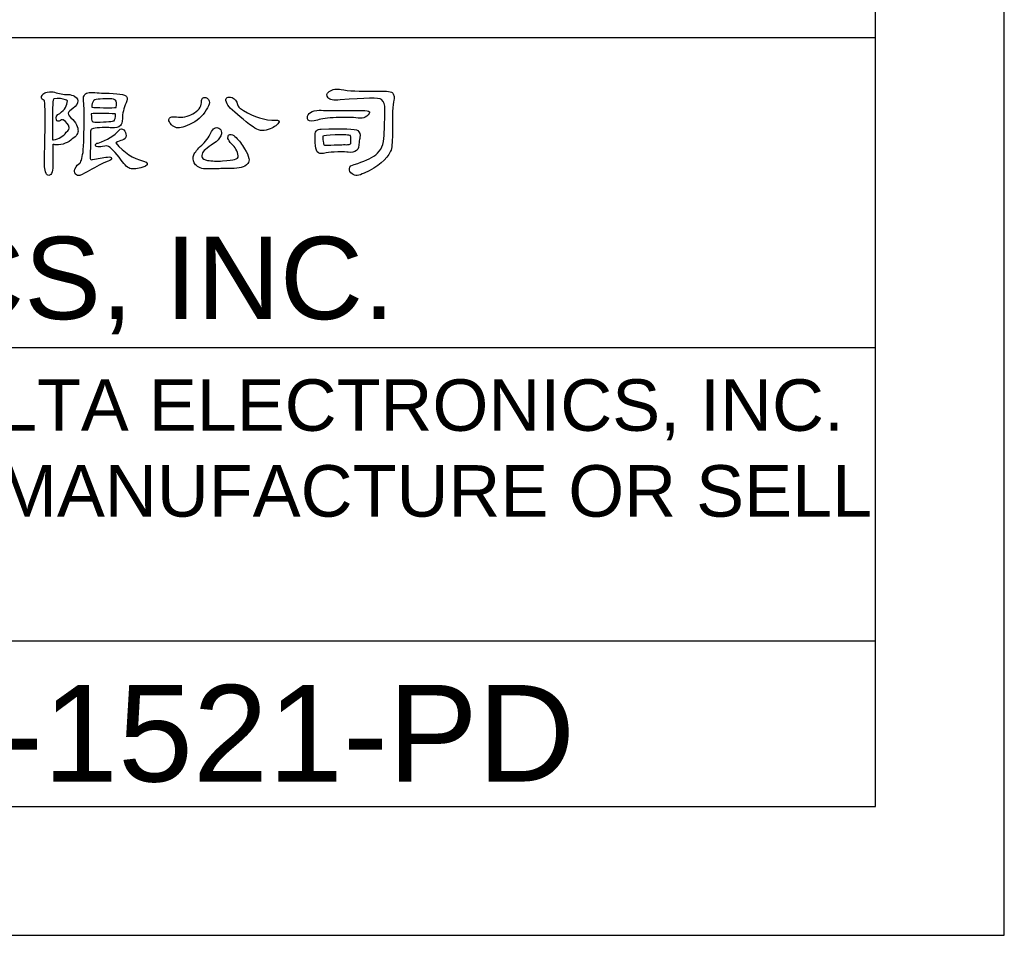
# Model space of a CAD drawing. Header units: millimetres. Extents: x -630 to -92, y 209 to 969.
# Tile 5 of 24: x -239 to -92, y 209 to 345. Entities that reach past the tile are written whole.
import ezdxf
from ezdxf.enums import TextEntityAlignment as Align

# ---------------------------------------------------------------- set-up
doc = ezdxf.new("R2010")
doc.units = ezdxf.units.MM
doc.header["$LTSCALE"] = 32.67
doc.layers.get('0').update_dxf_attribs({"linetype": 'CONTINUOUS'})
for name, color, linetype in [('DELTA', 5, 'CONTINUOUS'), ('DF', 3, 'CONTINUOUS'), ('SPEC', 1, 'CONTINUOUS'), ('TXT', 7, 'CONTINUOUS')]:
    doc.layers.add(name, color=color, linetype=linetype)
doc.styles.add('TEXTSTYLE_1', font='ARIAL.TTF')

# ---------------------------------------------------------------- blocks, each defined once
blk = doc.blocks.new('A$C71E57D54')
for p, q in [((-10, -594), (-10, 0)), ((-430, -594), (-10, -594))]:
    blk.add_line(p, q)
at = {"layer": 'DELTA'}
for points, knots in [([(-121.88, -496.74), (-121.77, -497.26), (-121.77, -499.54), (-121.88, -503.59), (-121.88, -503.59), (-121.92, -504.23), (-121.85, -504.77), (-121.69, -505.22), (-121.69, -505.22), (-121.62, -505.38), (-121.52, -505.46), (-121.37, -505.46), (-121.37, -505.46), (-121.26, -505.46), (-121.15, -505.39), (-121.07, -505.24), (-121.07, -505.24), (-120.95, -505.02), (-120.9, -504.71), (-120.9, -504.33), (-120.9, -504.33), (-120.91, -503.43), (-120.91, -502.6), (-120.92, -501.84), (-120.92, -501.84), (-120.83, -501.87), (-120.7, -501.89), (-120.53, -501.91), (-120.53, -501.91), (-119.73, -501.9), (-119.1, -501.66), (-118.64, -501.2), (-118.64, -501.2), (-118.14, -500.9), (-117.91, -500.54), (-117.97, -500.14), (-117.97, -500.14), (-118.03, -499.62), (-118.38, -499.09), (-119.01, -498.53), (-119.01, -498.53), (-119.17, -498.3), (-119.14, -498.1), (-118.91, -497.93), (-118.91, -497.93), (-117.89, -497.24), (-117.71, -496.68), (-118.37, -496.23), (-118.37, -496.23), (-118.57, -496.11), (-118.83, -496.05), (-119.16, -496.03), (-119.16, -496.03), (-119.69, -496.04), (-120.2, -495.95), (-120.69, -495.77), (-120.69, -495.77), (-120.91, -495.7), (-121.2, -495.7), (-121.55, -495.76), (-121.55, -495.76), (-121.78, -495.79), (-121.95, -495.88), (-122.07, -496.01), (-122.07, -496.01), (-122.21, -496.19), (-122.26, -496.34), (-122.22, -496.48), (-122.22, -496.48), (-122.21, -496.53), (-122.1, -496.62), (-121.88, -496.74)], [0, 0, 0, 0, 0.055556, 0.055556, 0.055556, 0.055556, 0.111111, 0.111111, 0.111111, 0.111111, 0.166667, 0.166667, 0.166667, 0.166667, 0.222222, 0.222222, 0.222222, 0.222222, 0.277778, 0.277778, 0.277778, 0.277778, 0.333333, 0.333333, 0.333333, 0.333333, 0.388889, 0.388889, 0.388889, 0.388889, 0.444444, 0.444444, 0.444444, 0.444444, 0.5, 0.5, 0.5, 0.5, 0.555556, 0.555556, 0.555556, 0.555556, 0.611111, 0.611111, 0.611111, 0.611111, 0.666667, 0.666667, 0.666667, 0.666667, 0.722222, 0.722222, 0.722222, 0.722222, 0.777778, 0.777778, 0.777778, 0.777778, 0.833333, 0.833333, 0.833333, 0.833333, 0.888889, 0.888889, 0.888889, 0.888889, 0.944444, 0.944444, 0.944444, 0.944444, 1, 1, 1, 1]), ([(-115.75, -495.84), (-116.47, -495.72), (-116.95, -495.79), (-117.18, -496.05), (-117.18, -496.05), (-117.31, -496.2), (-117.37, -496.41), (-117.34, -496.68), (-117.34, -496.68), (-117.2, -497.97), (-117.21, -499.9), (-117.35, -502.48), (-117.35, -502.48), (-117.44, -503.3), (-117.57, -503.82), (-117.76, -504.04), (-117.76, -504.04), (-117.96, -504.13), (-118.15, -504.36), (-118.32, -504.72), (-118.32, -504.72), (-118.42, -504.92), (-118.39, -505.12), (-118.24, -505.31), (-118.24, -505.31), (-118.1, -505.45), (-117.94, -505.51), (-117.75, -505.49), (-117.75, -505.49), (-117.01, -505.08), (-116.26, -504.67), (-115.49, -504.26), (-115.49, -504.26), (-115.21, -504.12), (-114.87, -503.97), (-114.47, -503.81), (-114.47, -503.81), (-114.17, -503.69), (-114.03, -503.58), (-114.06, -503.48), (-114.06, -503.48), (-114.07, -503.33), (-114.22, -503.28), (-114.52, -503.33), (-114.52, -503.33), (-115.08, -503.39), (-115.67, -503.49), (-116.29, -503.62), (-116.29, -503.62), (-116.38, -503.63), (-116.44, -503.63), (-116.48, -503.62), (-116.48, -503.62), (-116.54, -503.58), (-116.57, -503.43), (-116.56, -503.16), (-116.56, -503.16), (-116.52, -502.45), (-116.51, -501.62), (-116.52, -500.7), (-116.52, -500.7), (-116.52, -500.39), (-116.49, -500.2), (-116.44, -500.13), (-116.44, -500.13), (-116.35, -499.99), (-115.8, -499.91), (-114.77, -499.88), (-114.77, -499.88), (-114.51, -499.87), (-114.27, -499.89), (-114.03, -499.93), (-114.03, -499.93), (-113.59, -499.96), (-113.26, -499.87), (-113.03, -499.66), (-113.03, -499.66), (-112.9, -499.55), (-112.81, -499.27), (-112.79, -498.84), (-112.79, -498.84), (-112.79, -498.24), (-112.65, -497.63), (-112.36, -497), (-112.36, -497), (-112.22, -496.69), (-112.2, -496.45), (-112.31, -496.27), (-112.31, -496.27), (-112.48, -496.02), (-113.34, -495.89), (-114.88, -495.88), (-114.88, -495.88), (-115.4, -495.85), (-115.69, -495.84), (-115.75, -495.84)], [0, 0, 0, 0, 0.041667, 0.041667, 0.041667, 0.041667, 0.083333, 0.083333, 0.083333, 0.083333, 0.125, 0.125, 0.125, 0.125, 0.166667, 0.166667, 0.166667, 0.166667, 0.208333, 0.208333, 0.208333, 0.208333, 0.25, 0.25, 0.25, 0.25, 0.291667, 0.291667, 0.291667, 0.291667, 0.333333, 0.333333, 0.333333, 0.333333, 0.375, 0.375, 0.375, 0.375, 0.416667, 0.416667, 0.416667, 0.416667, 0.458333, 0.458333, 0.458333, 0.458333, 0.5, 0.5, 0.5, 0.5, 0.541667, 0.541667, 0.541667, 0.541667, 0.583333, 0.583333, 0.583333, 0.583333, 0.625, 0.625, 0.625, 0.625, 0.666667, 0.666667, 0.666667, 0.666667, 0.708333, 0.708333, 0.708333, 0.708333, 0.75, 0.75, 0.75, 0.75, 0.791667, 0.791667, 0.791667, 0.791667, 0.833333, 0.833333, 0.833333, 0.833333, 0.875, 0.875, 0.875, 0.875, 0.916667, 0.916667, 0.916667, 0.916667, 0.958333, 0.958333, 0.958333, 0.958333, 1, 1, 1, 1]), ([(-87.4, -496.67), (-84.46, -496.42), (-82.86, -496.4), (-82.6, -496.63), (-82.6, -496.63), (-82.32, -496.88), (-82.18, -497.24), (-82.19, -497.71), (-82.19, -497.71), (-82.22, -498.78), (-82.25, -499.82), (-82.28, -500.81), (-82.28, -500.81), (-82.31, -501.83), (-82.64, -502.58), (-83.27, -503.07), (-83.27, -503.07), (-83.84, -503.49), (-84.67, -503.86), (-85.76, -504.18), (-85.76, -504.18), (-86.11, -504.26), (-86.3, -504.42), (-86.33, -504.66), (-86.33, -504.66), (-86.36, -504.91), (-86.25, -505.12), (-86.02, -505.29), (-86.02, -505.29), (-85.68, -505.54), (-85.21, -505.51), (-84.61, -505.19), (-84.61, -505.19), (-82.99, -504.47), (-81.96, -503.62), (-81.53, -502.65), (-81.53, -502.65), (-81.39, -502.29), (-81.32, -501.63), (-81.33, -500.66), (-81.33, -500.66), (-81.34, -498.47), (-81.28, -497.15), (-81.15, -496.71), (-81.15, -496.71), (-81.09, -496.49), (-81.09, -496.31), (-81.14, -496.16), (-81.14, -496.16), (-81.19, -496.02), (-81.26, -495.9), (-81.35, -495.82), (-81.35, -495.82), (-81.55, -495.66), (-82.22, -495.6), (-83.36, -495.65), (-83.36, -495.65), (-85.18, -495.68), (-86.49, -495.62), (-87.29, -495.45), (-87.29, -495.45), (-87.82, -495.34), (-88.29, -495.42), (-88.7, -495.7), (-88.7, -495.7), (-89, -495.92), (-89.04, -496.16), (-88.82, -496.44), (-88.82, -496.44), (-88.65, -496.67), (-88.17, -496.74), (-87.4, -496.67)], [0, 0, 0, 0, 0.055556, 0.055556, 0.055556, 0.055556, 0.111111, 0.111111, 0.111111, 0.111111, 0.166667, 0.166667, 0.166667, 0.166667, 0.222222, 0.222222, 0.222222, 0.222222, 0.277778, 0.277778, 0.277778, 0.277778, 0.333333, 0.333333, 0.333333, 0.333333, 0.388889, 0.388889, 0.388889, 0.388889, 0.444444, 0.444444, 0.444444, 0.444444, 0.5, 0.5, 0.5, 0.5, 0.555556, 0.555556, 0.555556, 0.555556, 0.611111, 0.611111, 0.611111, 0.611111, 0.666667, 0.666667, 0.666667, 0.666667, 0.722222, 0.722222, 0.722222, 0.722222, 0.777778, 0.777778, 0.777778, 0.777778, 0.833333, 0.833333, 0.833333, 0.833333, 0.888889, 0.888889, 0.888889, 0.888889, 0.944444, 0.944444, 0.944444, 0.944444, 1, 1, 1, 1]), ([(-120.92, -497.23), (-120.92, -496.98), (-120.88, -496.75), (-120.8, -496.55), (-120.8, -496.55), (-120.22, -496.46), (-119.75, -496.49), (-119.42, -496.66), (-119.42, -496.66), (-119.33, -496.67), (-119.26, -496.71), (-119.21, -496.79), (-119.21, -496.79), (-119.21, -497.31), (-119.51, -497.8), (-120.1, -498.24), (-120.1, -498.24), (-120.46, -498.41), (-120.59, -498.66), (-120.49, -498.99), (-120.49, -498.99), (-120.42, -499.17), (-120.26, -499.19), (-120.01, -499.05), (-120.01, -499.05), (-119.83, -498.96), (-119.72, -498.94), (-119.68, -498.98), (-119.68, -498.98), (-119.29, -499.24), (-119.07, -499.53), (-118.99, -499.87), (-118.99, -499.87), (-118.96, -499.99), (-119.07, -500.18), (-119.34, -500.43), (-119.34, -500.43), (-119.7, -500.93), (-120.19, -501.22), (-120.81, -501.3), (-120.81, -501.3), (-120.88, -501.31), (-120.92, -501.33), (-120.94, -501.35), (-120.94, -501.35), (-120.94, -499.51), (-120.94, -498.13), (-120.92, -497.23)], [0, 0, 0, 0, 0.083333, 0.083333, 0.083333, 0.083333, 0.166667, 0.166667, 0.166667, 0.166667, 0.25, 0.25, 0.25, 0.25, 0.333333, 0.333333, 0.333333, 0.333333, 0.416667, 0.416667, 0.416667, 0.416667, 0.5, 0.5, 0.5, 0.5, 0.583333, 0.583333, 0.583333, 0.583333, 0.666667, 0.666667, 0.666667, 0.666667, 0.75, 0.75, 0.75, 0.75, 0.833333, 0.833333, 0.833333, 0.833333, 0.916667, 0.916667, 0.916667, 0.916667, 1, 1, 1, 1]), ([(-113.55, -497.55), (-113.7, -497.57), (-114.17, -497.58), (-114.98, -497.57), (-114.98, -497.57), (-115.64, -497.57), (-116.1, -497.55), (-116.35, -497.52), (-116.35, -497.52), (-116.35, -497.18), (-116.3, -496.93), (-116.18, -496.78), (-116.18, -496.78), (-116.06, -496.62), (-115.44, -496.53), (-114.32, -496.53), (-114.32, -496.53), (-113.9, -496.54), (-113.65, -496.6), (-113.58, -496.71), (-113.58, -496.71), (-113.5, -496.82), (-113.47, -497.1), (-113.51, -497.55), (-113.51, -497.55), (-113.52, -497.54), (-113.53, -497.54), (-113.55, -497.55)], [0, 0, 0, 0, 0.142857, 0.142857, 0.142857, 0.142857, 0.285714, 0.285714, 0.285714, 0.285714, 0.428571, 0.428571, 0.428571, 0.428571, 0.571429, 0.571429, 0.571429, 0.571429, 0.714286, 0.714286, 0.714286, 0.714286, 0.857143, 0.857143, 0.857143, 0.857143, 1, 1, 1, 1]), ([(-103.59, -497), (-103.58, -497.23), (-103.67, -497.46), (-103.84, -497.7), (-103.84, -497.7), (-104.28, -498.17), (-104.83, -498.48), (-105.51, -498.63), (-105.51, -498.63), (-105.84, -498.69), (-106.17, -498.69), (-106.49, -498.64), (-106.49, -498.64), (-106.8, -498.6), (-107.02, -498.61), (-107.15, -498.67), (-107.15, -498.67), (-107.27, -498.72), (-107.34, -498.82), (-107.37, -498.95), (-107.37, -498.95), (-107.39, -499.13), (-107.3, -499.33), (-107.08, -499.55), (-107.08, -499.55), (-106.92, -499.72), (-106.71, -499.84), (-106.48, -499.91), (-106.48, -499.91), (-106.29, -499.99), (-105.79, -499.87), (-104.97, -499.54), (-104.97, -499.54), (-104.1, -499.15), (-103.45, -498.58), (-103.02, -497.83), (-103.02, -497.83), (-102.79, -497.48), (-102.67, -497.19), (-102.66, -496.97), (-102.66, -496.97), (-102.66, -496.77), (-102.72, -496.62), (-102.84, -496.52), (-102.84, -496.52), (-102.93, -496.43), (-103.05, -496.38), (-103.18, -496.38), (-103.18, -496.38), (-103.33, -496.39), (-103.43, -496.44), (-103.5, -496.52), (-103.5, -496.52), (-103.56, -496.63), (-103.59, -496.79), (-103.59, -497)], [0, 0, 0, 0, 0.071429, 0.071429, 0.071429, 0.071429, 0.142857, 0.142857, 0.142857, 0.142857, 0.214286, 0.214286, 0.214286, 0.214286, 0.285714, 0.285714, 0.285714, 0.285714, 0.357143, 0.357143, 0.357143, 0.357143, 0.428571, 0.428571, 0.428571, 0.428571, 0.5, 0.5, 0.5, 0.5, 0.571429, 0.571429, 0.571429, 0.571429, 0.642857, 0.642857, 0.642857, 0.642857, 0.714286, 0.714286, 0.714286, 0.714286, 0.785714, 0.785714, 0.785714, 0.785714, 0.857143, 0.857143, 0.857143, 0.857143, 0.928571, 0.928571, 0.928571, 0.928571, 1, 1, 1, 1]), ([(-100.22, -497.61), (-99.58, -498.25), (-98.69, -498.99), (-97.55, -499.82), (-97.55, -499.82), (-97, -500.25), (-96.42, -500.35), (-95.8, -500.12), (-95.8, -500.12), (-95.2, -499.92), (-94.8, -499.66), (-94.6, -499.35), (-94.6, -499.35), (-94.45, -499.12), (-94.56, -499.01), (-94.92, -499.02), (-94.92, -499.02), (-96.18, -499.05), (-97.44, -498.68), (-98.68, -497.91), (-98.68, -497.91), (-98.85, -497.8), (-98.99, -497.7), (-99.1, -497.61), (-99.1, -497.61), (-99.26, -497.47), (-99.35, -497.33), (-99.38, -497.2), (-99.38, -497.2), (-99.47, -496.79), (-99.68, -496.53), (-100.01, -496.4), (-100.01, -496.4), (-100.24, -496.32), (-100.43, -496.32), (-100.6, -496.4), (-100.6, -496.4), (-100.74, -496.49), (-100.77, -496.67), (-100.67, -496.93), (-100.67, -496.93), (-100.57, -497.19), (-100.43, -497.41), (-100.22, -497.61)], [0, 0, 0, 0, 0.090909, 0.090909, 0.090909, 0.090909, 0.181818, 0.181818, 0.181818, 0.181818, 0.272727, 0.272727, 0.272727, 0.272727, 0.363636, 0.363636, 0.363636, 0.363636, 0.454545, 0.454545, 0.454545, 0.454545, 0.545455, 0.545455, 0.545455, 0.545455, 0.636364, 0.636364, 0.636364, 0.636364, 0.727273, 0.727273, 0.727273, 0.727273, 0.818182, 0.818182, 0.818182, 0.818182, 0.909091, 0.909091, 0.909091, 0.909091, 1, 1, 1, 1]), ([(-89.35, -497.89), (-89.69, -497.85), (-90.05, -497.86), (-90.43, -497.93), (-90.43, -497.93), (-90.76, -498.02), (-91, -498.18), (-91.14, -498.41), (-91.14, -498.41), (-91.26, -498.63), (-91.26, -498.83), (-91.13, -499.01), (-91.13, -499.01), (-90.99, -499.16), (-90.64, -499.16), (-90.06, -499.01), (-90.06, -499.01), (-89.59, -498.86), (-88.86, -498.77), (-87.89, -498.72), (-87.89, -498.72), (-86.82, -498.68), (-85.97, -498.7), (-85.33, -498.78), (-85.33, -498.78), (-84.97, -498.84), (-84.69, -498.81), (-84.5, -498.69), (-84.5, -498.69), (-84.19, -498.49), (-84.02, -498.31), (-83.98, -498.13), (-83.98, -498.13), (-83.94, -497.99), (-84.13, -497.91), (-84.54, -497.9), (-84.54, -497.9), (-87.66, -497.9), (-89.26, -497.9), (-89.35, -497.89)], [0, 0, 0, 0, 0.1, 0.1, 0.1, 0.1, 0.2, 0.2, 0.2, 0.2, 0.3, 0.3, 0.3, 0.3, 0.4, 0.4, 0.4, 0.4, 0.5, 0.5, 0.5, 0.5, 0.6, 0.6, 0.6, 0.6, 0.7, 0.7, 0.7, 0.7, 0.8, 0.8, 0.8, 0.8, 0.9, 0.9, 0.9, 0.9, 1, 1, 1, 1]), ([(-116.38, -498.28), (-115.89, -498.22), (-115.09, -498.21), (-113.98, -498.27), (-113.98, -498.27), (-113.76, -498.27), (-113.62, -498.29), (-113.58, -498.32), (-113.58, -498.32), (-113.62, -498.74), (-113.68, -498.99), (-113.76, -499.09), (-113.76, -499.09), (-113.89, -499.16), (-114.59, -499.21), (-115.84, -499.26), (-115.84, -499.26), (-116.09, -499.26), (-116.25, -499.23), (-116.33, -499.16), (-116.33, -499.16), (-116.38, -499.1), (-116.42, -498.81), (-116.42, -498.28), (-116.42, -498.28), (-116.42, -498.28), (-116.4, -498.28), (-116.38, -498.28)], [0, 0, 0, 0, 0.142857, 0.142857, 0.142857, 0.142857, 0.285714, 0.285714, 0.285714, 0.285714, 0.428571, 0.428571, 0.428571, 0.428571, 0.571429, 0.571429, 0.571429, 0.571429, 0.714286, 0.714286, 0.714286, 0.714286, 0.857143, 0.857143, 0.857143, 0.857143, 1, 1, 1, 1]), ([(-114.59, -502), (-114.13, -502.22), (-113.58, -502.78), (-112.95, -503.67), (-112.95, -503.67), (-112.53, -504.27), (-112.14, -504.61), (-111.78, -504.68), (-111.78, -504.68), (-111.33, -504.74), (-110.8, -504.65), (-110.19, -504.41), (-110.19, -504.41), (-110.16, -504.38), (-110.13, -504.37), (-110.11, -504.37), (-110.11, -504.37), (-109.74, -504.15), (-109.82, -503.96), (-110.35, -503.79), (-110.35, -503.79), (-111.54, -503.51), (-112.61, -502.81), (-113.57, -501.68), (-113.57, -501.68), (-113.29, -501.51), (-113.04, -501.4), (-112.81, -501.35), (-112.81, -501.35), (-112.5, -501.26), (-112.35, -501.08), (-112.35, -500.83), (-112.35, -500.83), (-112.38, -500.57), (-112.48, -500.35), (-112.62, -500.17), (-112.62, -500.17), (-112.82, -499.97), (-113, -499.98), (-113.16, -500.2), (-113.16, -500.2), (-113.73, -500.84), (-114.56, -501.33), (-115.63, -501.69), (-115.63, -501.69), (-115.85, -501.69), (-115.95, -501.79), (-115.92, -501.98), (-115.92, -501.98), (-115.91, -502.09), (-115.77, -502.15), (-115.49, -502.14), (-115.49, -502.14), (-115.27, -502.14), (-114.97, -502.09), (-114.59, -502)], [0, 0, 0, 0, 0.071429, 0.071429, 0.071429, 0.071429, 0.142857, 0.142857, 0.142857, 0.142857, 0.214286, 0.214286, 0.214286, 0.214286, 0.285714, 0.285714, 0.285714, 0.285714, 0.357143, 0.357143, 0.357143, 0.357143, 0.428571, 0.428571, 0.428571, 0.428571, 0.5, 0.5, 0.5, 0.5, 0.571429, 0.571429, 0.571429, 0.571429, 0.642857, 0.642857, 0.642857, 0.642857, 0.714286, 0.714286, 0.714286, 0.714286, 0.785714, 0.785714, 0.785714, 0.785714, 0.857143, 0.857143, 0.857143, 0.857143, 0.928571, 0.928571, 0.928571, 0.928571, 1, 1, 1, 1]), ([(-102.94, -501.28), (-103.19, -501.58), (-103.39, -501.79), (-103.54, -501.92), (-103.54, -501.92), (-104.03, -502.39), (-104.34, -502.78), (-104.47, -503.08), (-104.47, -503.08), (-104.59, -503.37), (-104.57, -503.68), (-104.43, -504.01), (-104.43, -504.01), (-104.28, -504.32), (-103.92, -504.55), (-103.33, -504.7), (-103.33, -504.7), (-103.2, -504.72), (-102.59, -504.72), (-101.5, -504.68), (-101.5, -504.68), (-101.34, -504.66), (-100.88, -504.64), (-100.13, -504.64), (-100.13, -504.64), (-99.61, -504.65), (-99.22, -504.61), (-98.96, -504.53), (-98.96, -504.53), (-98.65, -504.47), (-98.38, -504.32), (-98.16, -504.07), (-98.16, -504.07), (-98.05, -503.92), (-98.01, -503.73), (-98.05, -503.48), (-98.05, -503.48), (-98.12, -503.17), (-98.29, -502.79), (-98.56, -502.35), (-98.56, -502.35), (-98.87, -501.83), (-99.2, -501.4), (-99.53, -501.06), (-99.53, -501.06), (-99.73, -500.86), (-99.92, -500.74), (-100.11, -500.7), (-100.11, -500.7), (-100.25, -500.68), (-100.35, -500.7), (-100.41, -500.79), (-100.41, -500.79), (-100.47, -500.88), (-100.5, -501), (-100.49, -501.16), (-100.49, -501.16), (-100.45, -501.33), (-100.32, -501.54), (-100.08, -501.79), (-100.08, -501.79), (-99.64, -502.14), (-99.38, -502.61), (-99.3, -503.19), (-99.3, -503.19), (-99.27, -503.39), (-99.42, -503.54), (-99.74, -503.62), (-99.74, -503.62), (-99.93, -503.68), (-100.39, -503.73), (-101.12, -503.78), (-101.12, -503.78), (-101.78, -503.82), (-102.37, -503.79), (-102.87, -503.71), (-102.87, -503.71), (-103.22, -503.65), (-103.43, -503.54), (-103.5, -503.37), (-103.5, -503.37), (-103.55, -503.23), (-103.54, -503.05), (-103.46, -502.84), (-103.46, -502.84), (-103.26, -502.51), (-102.73, -502.08), (-101.87, -501.55), (-101.87, -501.55), (-101.53, -501.24), (-101.33, -500.94), (-101.25, -500.63), (-101.25, -500.63), (-101.22, -500.39), (-101.28, -500.18), (-101.43, -500.02), (-101.43, -500.02), (-101.58, -499.9), (-101.75, -499.86), (-101.94, -499.91), (-101.94, -499.91), (-102.11, -499.95), (-102.27, -500.1), (-102.4, -500.36), (-102.4, -500.36), (-102.6, -500.75), (-102.77, -501.06), (-102.94, -501.28)], [0, 0, 0, 0, 0.037037, 0.037037, 0.037037, 0.037037, 0.074074, 0.074074, 0.074074, 0.074074, 0.111111, 0.111111, 0.111111, 0.111111, 0.148148, 0.148148, 0.148148, 0.148148, 0.185185, 0.185185, 0.185185, 0.185185, 0.222222, 0.222222, 0.222222, 0.222222, 0.259259, 0.259259, 0.259259, 0.259259, 0.296296, 0.296296, 0.296296, 0.296296, 0.333333, 0.333333, 0.333333, 0.333333, 0.37037, 0.37037, 0.37037, 0.37037, 0.407407, 0.407407, 0.407407, 0.407407, 0.444444, 0.444444, 0.444444, 0.444444, 0.481481, 0.481481, 0.481481, 0.481481, 0.518519, 0.518519, 0.518519, 0.518519, 0.555556, 0.555556, 0.555556, 0.555556, 0.592593, 0.592593, 0.592593, 0.592593, 0.62963, 0.62963, 0.62963, 0.62963, 0.666667, 0.666667, 0.666667, 0.666667, 0.703704, 0.703704, 0.703704, 0.703704, 0.740741, 0.740741, 0.740741, 0.740741, 0.777778, 0.777778, 0.777778, 0.777778, 0.814815, 0.814815, 0.814815, 0.814815, 0.851852, 0.851852, 0.851852, 0.851852, 0.888889, 0.888889, 0.888889, 0.888889, 0.925926, 0.925926, 0.925926, 0.925926, 0.962963, 0.962963, 0.962963, 0.962963, 1, 1, 1, 1]), ([(-86.48, -502.76), (-86.06, -502.82), (-85.74, -502.76), (-85.5, -502.56), (-85.5, -502.56), (-85.3, -502.4), (-85.2, -502.07), (-85.21, -501.58), (-85.21, -501.58), (-85.18, -501.38), (-85.15, -501.2), (-85.1, -501.03), (-85.1, -501.03), (-85.06, -500.68), (-85.15, -500.41), (-85.36, -500.24), (-85.36, -500.24), (-85.63, -500.02), (-87.06, -499.97), (-89.63, -500.07), (-89.63, -500.07), (-89.87, -500.07), (-90.05, -500.13), (-90.16, -500.23), (-90.16, -500.23), (-90.35, -500.39), (-90.39, -500.98), (-90.27, -502), (-90.27, -502), (-90.28, -502), (-90.28, -502.01), (-90.27, -502.03), (-90.27, -502.03), (-90.27, -502.42), (-90.15, -502.7), (-89.93, -502.85), (-89.93, -502.85), (-89.78, -502.94), (-89.49, -502.94), (-89.04, -502.85), (-89.04, -502.85), (-88.73, -502.77), (-88.28, -502.73), (-87.7, -502.73), (-87.7, -502.73), (-87.03, -502.72), (-86.63, -502.73), (-86.48, -502.76)], [0, 0, 0, 0, 0.083333, 0.083333, 0.083333, 0.083333, 0.166667, 0.166667, 0.166667, 0.166667, 0.25, 0.25, 0.25, 0.25, 0.333333, 0.333333, 0.333333, 0.333333, 0.416667, 0.416667, 0.416667, 0.416667, 0.5, 0.5, 0.5, 0.5, 0.583333, 0.583333, 0.583333, 0.583333, 0.666667, 0.666667, 0.666667, 0.666667, 0.75, 0.75, 0.75, 0.75, 0.833333, 0.833333, 0.833333, 0.833333, 0.916667, 0.916667, 0.916667, 0.916667, 1, 1, 1, 1]), ([(-88.01, -500.74), (-86.94, -500.72), (-86.34, -500.74), (-86.22, -500.83), (-86.22, -500.83), (-86.19, -500.86), (-86.16, -501), (-86.15, -501.24), (-86.15, -501.24), (-86.14, -501.55), (-86.17, -501.73), (-86.22, -501.8), (-86.22, -501.8), (-86.29, -501.85), (-86.43, -501.88), (-86.65, -501.88), (-86.65, -501.88), (-87.03, -501.87), (-87.78, -501.89), (-88.9, -501.95), (-88.9, -501.95), (-89.1, -501.96), (-89.24, -501.94), (-89.3, -501.89), (-89.3, -501.89), (-89.34, -501.88), (-89.37, -501.76), (-89.39, -501.52), (-89.39, -501.52), (-89.45, -501.14), (-89.46, -500.93), (-89.42, -500.9), (-89.42, -500.9), (-89.33, -500.81), (-88.86, -500.76), (-88.01, -500.74)], [0, 0, 0, 0, 0.111111, 0.111111, 0.111111, 0.111111, 0.222222, 0.222222, 0.222222, 0.222222, 0.333333, 0.333333, 0.333333, 0.333333, 0.444444, 0.444444, 0.444444, 0.444444, 0.555556, 0.555556, 0.555556, 0.555556, 0.666667, 0.666667, 0.666667, 0.666667, 0.777778, 0.777778, 0.777778, 0.777778, 0.888889, 0.888889, 0.888889, 0.888889, 1, 1, 1, 1])]:
    blk.add_open_spline(points, degree=3, knots=knots, dxfattribs=at)
at = {"layer": 'DF'}
for p, q in [((-25, -579), (-25, -15)), ((-25, -489.42), (-415, -489.42)), ((-25, -525.54), (-415, -525.54)), ((-25, -559.71), (-415, -559.71)), ((-415, -579), (-25, -579))]:
    blk.add_line(p, q, dxfattribs=at)
at = {"layer": 'DELTA', "style": 'TEXTSTYLE_1'}
blk.add_text('DELTA ELECTRONICS, INC. ', height=9.6, dxfattribs=at).set_placement((-257.61, -522.21))
at = {"layer": 'SPEC', "insert": (-411.01, -529.22), "char_height": 6, "width": 393.4779, "attachment_point": 1, "style": 'TEXTSTYLE_1'}
blk.add_mtext('THESE DRAWINGS AND SPECIFICATIONS ARE THE PROPERTY OF DELTA ELECTRONICS, INC. \\PAND SHALL NOT BE REPRODUCED OR USED AS THE BASIS FOR THE MANUFACTURE OR SELL \\POF APPARATUSES OR DEVICES WITHOUT PERMISSION.', dxfattribs=at)

msp = doc.modelspace()

# ---------------------------------------------------------------- block references
at = {"layer": 'TXT', "color": 7, "xscale": 1.279999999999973, "yscale": 1.279999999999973, "zscale": 1.28}
msp.add_blockref('A$C71E57D54', (-79.646, 969.224), dxfattribs=at)

# ---------------------------------------------------------------- texts
at = {"layer": 'TXT', "color": 7, "style": 'TEXTSTYLE_1'}
msp.add_text('ASD-A2-1521-PD', height=14.4, dxfattribs=at).set_placement((-235.849, 231.837), align=Align.CENTER)

doc.saveas('drawing.dxf')
